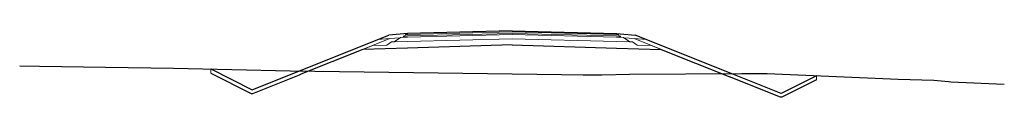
# Model space of a CAD drawing. Header units: metres. Extents: x -646235 to -628482, y -1066007 to -1060637.
# Tile 3 of 3: x -628522.22 to -628482.22, y -1062892.67 to -1062889.98. Entities that reach past the tile are written whole.
import ezdxf

# ---------------------------------------------------------------- set-up
doc = ezdxf.new("R2010")
doc.units = ezdxf.units.M
doc.layers.add('C3D-KORIDOR-SPOJNICE', color=7, linetype='Continuous', lineweight=15)
doc.layers.add('C3D-PR-TEREN', color=3, linetype='Continuous', lineweight=15)

msp = doc.modelspace()

# ---------------------------------------------------------------- linework, layer by layer
at = {"layer": 'C3D-KORIDOR-SPOJNICE', "color": 1, "linetype": 'Continuous', "lineweight": 15}
for p, q in [((-628502.222, -1062889.983), (-628506.472, -1062890.089)), ((-628502.222, -1062889.983), (-628497.972, -1062890.089)), ((-628507.188, -1062890.297), (-628510.802, -1062891.742)), ((-628507.692, -1062890.337), (-628507.188, -1062890.297)), ((-628507.692, -1062890.337), (-628507.188, -1062890.297)), ((-628506.472, -1062890.089), (-628507.222, -1062890.149)), ((-628507.188, -1062890.297), (-628506.775, -1062890.264)), ((-628506.748, -1062890.246), (-628507.013, -1062890.422)), ((-628506.648, -1062890.243), (-628506.748, -1062890.246)), ((-628506.623, -1062890.193), (-628506.648, -1062890.243)), ((-628506.648, -1062890.243), (-628506.472, -1062890.239)), ((-628506.573, -1062890.191), (-628506.623, -1062890.193)), ((-628506.542, -1062890.131), (-628506.573, -1062890.191)), ((-628506.573, -1062890.191), (-628506.472, -1062890.189)), ((-628506.492, -1062890.129), (-628506.542, -1062890.131)), ((-628506.472, -1062890.089), (-628506.492, -1062890.129)), ((-628506.472, -1062890.129), (-628506.492, -1062890.129)), ((-628506.472, -1062890.129), (-628502.222, -1062890.023)), ((-628506.472, -1062890.189), (-628502.222, -1062890.083)), ((-628506.472, -1062890.239), (-628502.222, -1062890.133)), ((-628506.472, -1062890.409), (-628502.222, -1062890.303)), ((-628497.972, -1062890.129), (-628502.222, -1062890.023)), ((-628497.972, -1062890.189), (-628502.222, -1062890.083)), ((-628497.972, -1062890.239), (-628502.222, -1062890.133)), ((-628497.972, -1062890.409), (-628502.222, -1062890.303)), ((-628497.972, -1062890.089), (-628497.952, -1062890.129)), ((-628497.972, -1062890.089), (-628497.222, -1062890.149)), ((-628497.972, -1062890.129), (-628497.952, -1062890.129)), ((-628497.872, -1062890.191), (-628497.972, -1062890.189)), ((-628497.796, -1062890.243), (-628497.972, -1062890.239)), ((-628497.952, -1062890.129), (-628497.902, -1062890.131)), ((-628497.902, -1062890.131), (-628497.872, -1062890.191)), ((-628497.872, -1062890.191), (-628497.822, -1062890.193)), ((-628497.822, -1062890.193), (-628497.796, -1062890.243)), ((-628497.796, -1062890.243), (-628497.696, -1062890.246)), ((-628497.696, -1062890.246), (-628497.431, -1062890.422)), ((-628497.257, -1062890.297), (-628497.67, -1062890.264)), ((-628496.752, -1062890.337), (-628497.257, -1062890.297)), ((-628496.752, -1062890.337), (-628497.257, -1062890.297)), ((-628497.257, -1062890.297), (-628493.367, -1062891.852)), ((-628507.877, -1062890.572), (-628508.282, -1062890.735)), ((-628506.472, -1062890.68), (-628508.282, -1062890.735)), ((-628507.308, -1062890.555), (-628507.877, -1062890.572)), ((-628507.113, -1062890.425), (-628507.308, -1062890.555)), ((-628507.013, -1062890.422), (-628507.113, -1062890.425)), ((-628507.013, -1062890.422), (-628506.472, -1062890.409)), ((-628507.013, -1062890.422), (-628506.472, -1062890.409)), ((-628497.431, -1062890.422), (-628497.972, -1062890.409)), ((-628497.431, -1062890.422), (-628497.972, -1062890.409)), ((-628497.972, -1062890.68), (-628496.162, -1062890.735)), ((-628497.431, -1062890.422), (-628497.331, -1062890.425)), ((-628497.331, -1062890.425), (-628497.136, -1062890.555)), ((-628497.136, -1062890.555), (-628496.568, -1062890.572)), ((-628496.568, -1062890.572), (-628496.162, -1062890.735)), ((-628514.461, -1062891.529), (-628514.461, -1062891.697)), ((-628514.461, -1062891.529), (-628514.461, -1062891.697)), ((-628514.461, -1062891.697), (-628512.812, -1062892.521)), ((-628512.748, -1062892.521), (-628510.858, -1062891.765)), ((-628510.858, -1062891.765), (-628510.802, -1062891.742)), ((-628510.858, -1062891.765), (-628510.858, -1062891.765)), ((-628493.312, -1062891.875), (-628493.367, -1062891.852)), ((-628491.321, -1062892.671), (-628493.312, -1062891.875)), ((-628493.312, -1062891.875), (-628493.312, -1062891.875)), ((-628489.856, -1062891.97), (-628491.257, -1062892.671)), ((-628489.856, -1062891.803), (-628489.856, -1062891.97)), ((-628489.856, -1062891.803), (-628489.856, -1062891.97)), ((-628512.812, -1062892.521), (-628512.748, -1062892.521)), ((-628491.257, -1062892.671), (-628491.321, -1062892.671))]:
    msp.add_line(p, q, dxfattribs=at)
at = {"layer": 'C3D-KORIDOR-SPOJNICE', "color": 1, "linetype": 'Continuous', "lineweight": 30}
for p, q in [((-628502.222, -1062889.983), (-628506.472, -1062890.089)), ((-628502.222, -1062889.983), (-628497.972, -1062890.089)), ((-628510.858, -1062891.603), (-628507.222, -1062890.149)), ((-628506.472, -1062890.089), (-628507.222, -1062890.149)), ((-628497.972, -1062890.089), (-628497.222, -1062890.149)), ((-628493.312, -1062891.713), (-628497.222, -1062890.149)), ((-628508.282, -1062890.735), (-628510.802, -1062891.742)), ((-628506.472, -1062890.68), (-628508.282, -1062890.735)), ((-628502.222, -1062890.553), (-628506.472, -1062890.68)), ((-628502.222, -1062890.553), (-628497.972, -1062890.68)), ((-628497.972, -1062890.68), (-628496.162, -1062890.735)), ((-628496.162, -1062890.735), (-628493.367, -1062891.852)), ((-628514.461, -1062891.529), (-628512.777, -1062892.371)), ((-628514.461, -1062891.697), (-628512.812, -1062892.521)), ((-628512.777, -1062892.371), (-628510.858, -1062891.603)), ((-628512.748, -1062892.521), (-628510.858, -1062891.765)), ((-628510.858, -1062891.603), (-628510.858, -1062891.603)), ((-628510.858, -1062891.765), (-628510.802, -1062891.742)), ((-628510.858, -1062891.765), (-628510.858, -1062891.765)), ((-628493.312, -1062891.875), (-628493.367, -1062891.852)), ((-628491.292, -1062892.521), (-628493.312, -1062891.713)), ((-628493.312, -1062891.713), (-628493.312, -1062891.713)), ((-628491.321, -1062892.671), (-628493.312, -1062891.875)), ((-628493.312, -1062891.875), (-628493.312, -1062891.875)), ((-628489.856, -1062891.803), (-628491.292, -1062892.521)), ((-628489.856, -1062891.97), (-628491.257, -1062892.671)), ((-628512.777, -1062892.371), (-628512.777, -1062892.371)), ((-628512.812, -1062892.521), (-628512.748, -1062892.521)), ((-628491.257, -1062892.671), (-628491.321, -1062892.671)), ((-628491.292, -1062892.521), (-628491.292, -1062892.521))]:
    msp.add_line(p, q, dxfattribs=at)
at = {"layer": 'C3D-PR-TEREN', "color": 7, "linetype": 'Continuous', "lineweight": 30}
msp.add_lwpolyline([(-628522.222, -1062891.395), (-628521.411, -1062891.41), (-628518.732, -1062891.457), (-628515.972, -1062891.497), (-628511.24, -1062891.598), (-628502.222, -1062891.731), (-628500.206, -1062891.76), (-628499.332, -1062891.773), (-628498.575, -1062891.767), (-628497.446, -1062891.74), (-628492.891, -1062891.71), (-628491.861, -1062891.715), (-628486.529, -1062891.949), (-628485.084, -1062891.984), (-628484.489, -1062892.043), (-628484.394, -1062892.047), (-628482.222, -1062892.152)], dxfattribs=at)

doc.saveas('drawing.dxf')
